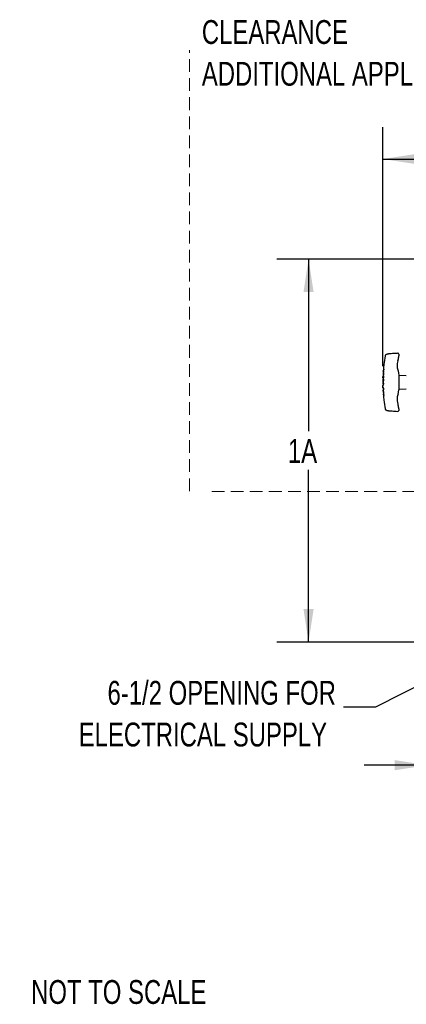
# Model space of a CAD drawing. Header units: inches. Extents: x 35 to 206, y 22 to 147.
# Tile 1 of 51: x 35 to 60, y 24 to 86. Entities that reach past the tile are written whole.
import ezdxf

# ---------------------------------------------------------------- set-up
doc = ezdxf.new("R2010")
doc.units = ezdxf.units.IN
doc.header["$LTSCALE"] = 16
doc.header["$MEASUREMENT"] = 0
doc.linetypes.add('HIDDEN', pattern=[0.075, 0.05, -0.025])
doc.layers.add('FORMAT', color=7, linetype='Continuous')
doc.styles.add('SLDTEXTSTYLE0', font='TXT', dxfattribs={"width": 0.75})
doc.dimstyles.new('SLDDIMSTYLE0', dxfattribs={"dimtxt": 1.5, "dimasz": 2.08, "dimexe": 0, "dimexo": 0.0625, "dimgap": 0.375, "dimtad": 0, "dimtih": 1, "dimtoh": 1, "dimdec": 0, "dimrnd": 1e-09, "dimzin": 12, "dimdsep": 46, "dimlunit": 5, "dimtxsty": 'SLDTEXTSTYLE0', "dimsah": 1, "dimcen": 0.09, "dimadec": 0, "dimazin": 3, "dimtfac": 1, "dimtdec": 0, "dimtmove": 0, "dimatfit": 0, "dimfxl": 1, "dimfrac": 2, "dimtolj": 1, "dimtzin": 12, "dimarcsym": 0})
doc.dimstyles.new('SLDDIMSTYLE1', dxfattribs={"dimtxt": 1.5, "dimasz": 2.08, "dimexe": 0, "dimexo": 0.0625, "dimgap": 0.375, "dimtad": 0, "dimtih": 1, "dimtoh": 1, "dimdec": 0, "dimrnd": 1e-09, "dimzin": 12, "dimdsep": 46, "dimlunit": 5, "dimtxsty": 'SLDTEXTSTYLE0', "dimsah": 1, "dimcen": 0.09, "dimadec": 0, "dimazin": 3, "dimtfac": 1, "dimtdec": 0, "dimtofl": 0, "dimtmove": 0, "dimatfit": 3, "dimfxl": 1, "dimfrac": 2, "dimtolj": 1, "dimtzin": 12, "dimarcsym": 0})
doc.dimstyles.new('SLDDIMSTYLE2', dxfattribs={"dimtxt": 0.18, "dimasz": 2.08, "dimexe": 0, "dimexo": 0.0625, "dimgap": 0, "dimtad": 0, "dimtih": 1, "dimtoh": 1, "dimdec": 0, "dimrnd": 1e-09, "dimzin": 0, "dimdsep": 46, "dimlunit": 5, "dimtxsty": 'Standard', "dimsah": 1, "dimcen": 0.09, "dimadec": 0, "dimazin": 0, "dimtfac": 2.08, "dimtdec": 0, "dimtofl": 0, "dimtmove": 0, "dimatfit": 3, "dimfxl": 1, "dimfrac": 2, "dimtolj": 1, "dimtzin": 0, "dimarcsym": 0})

# ---------------------------------------------------------------- blocks, each defined once
blk = doc.blocks.new('_D')
at = {"layer": 'FORMAT'}
for p, q in [((60.925, 45.905), (60.925, 36.831)), ((62.675, 43.511), (62.675, 36.831)), ((60.925, 38.831), (56.925, 38.831)), ((62.675, 38.831), (66.898, 38.831))]:
    blk.add_line(p, q, dxfattribs=at)
for points in [[(60.925, 38.831), (58.845, 39.151), (58.845, 38.511)], [(62.675, 38.831), (64.755, 38.511), (64.755, 39.151)]]:
    blk.add_solid(points, dxfattribs=at)
at = {"layer": 'FORMAT', "insert": (67.238, 39.552), "char_height": 1.5, "attachment_point": 1, "style": 'SLDTEXTSTYLE0'}
blk.add_mtext('13A', dxfattribs=at)
blk = doc.blocks.new('_D_2')
at = {"layer": 'FORMAT'}
for p, q in [((58.102, 63.958), (58.102, 79.013)), ((104.936, 60.427), (104.936, 79.013)), ((58.102, 77.013), (79.319, 77.013)), ((104.936, 77.013), (83.718, 77.013))]:
    blk.add_line(p, q, dxfattribs=at)
for points in [[(58.102, 77.013), (60.182, 76.693), (60.182, 77.333)], [(104.936, 77.013), (102.856, 77.333), (102.856, 76.693)]]:
    blk.add_solid(points, dxfattribs=at)
at = {"layer": 'FORMAT', "insert": (79.659, 77.734), "char_height": 1.5, "attachment_point": 1, "style": 'SLDTEXTSTYLE0'}
blk.add_mtext('15A', dxfattribs=at)
blk = doc.blocks.new('_D_5')
at = {"layer": 'FORMAT'}
for p, q in [((60.125, 70.713), (51.425, 70.713)), ((53.425, 70.713), (53.425, 59.862)), ((53.425, 46.586), (53.425, 57.437)), ((60.183, 46.586), (51.425, 46.586))]:
    blk.add_line(p, q, dxfattribs=at)
for points in [[(53.425, 70.713), (53.105, 68.633), (53.745, 68.633)], [(53.425, 46.586), (53.745, 48.666), (53.105, 48.666)]]:
    blk.add_solid(points, dxfattribs=at)
at = {"layer": 'FORMAT', "insert": (52.125, 59.371), "char_height": 1.5, "attachment_point": 1, "style": 'SLDTEXTSTYLE0'}
blk.add_mtext('1A', dxfattribs=at)
blk = doc.blocks.new('SW_NOTE_0_1')
at = {"layer": 'FORMAT', "color": 0, "char_height": 1.5, "attachment_point": 3, "style": 'SLDTEXTSTYLE0'}
for s, insert in [('6-1/2 OPENING FOR', (-0.482, 1.653)), ('ELECTRICAL SUPPLY', (-1.04, -0.976))]:
    blk.add_mtext(s, dxfattribs=dict(at, insert=insert))
blk = doc.blocks.new('SW_NOTE_0_2')
at = {"layer": 'FORMAT', "color": 0, "char_height": 1.5, "attachment_point": 1, "style": 'SLDTEXTSTYLE0'}
for s, insert in [('CLEARANCE', (0, 1.934)), ('ADDITIONAL APPLIANCES', (0, -0.696))]:
    blk.add_mtext(s, dxfattribs=dict(at, insert=insert))

msp = doc.modelspace()

# ---------------------------------------------------------------- linework, layer by layer
at = {"color": 7, "linetype": 'Continuous', "lineweight": 25}
for p, q in [((58.341, 64.707), (58.328, 64.7)), ((59.102, 64.683), (59.102, 64.625)), ((58.106, 63.227), (58.109, 63.31)), ((58.109, 63.31), (58.109, 63.31)), ((58.111, 63.364), (58.123, 63.364)), ((58.114, 63.363), (58.112, 63.31)), ((58.117, 63.494), (58.129, 63.494)), ((58.123, 63.426), (58.12, 63.362)), ((58.125, 63.591), (58.122, 63.555)), ((58.126, 63.426), (58.136, 63.426)), ((58.13, 63.557), (58.127, 63.494)), ((58.131, 63.665), (58.129, 63.649)), ((58.129, 63.494), (58.139, 63.494)), ((58.133, 63.342), (58.13, 63.227)), ((58.137, 63.649), (58.132, 63.586)), ((58.133, 63.726), (58.143, 63.726)), ((58.133, 63.725), (58.134, 63.716)), ((58.154, 63.342), (58.133, 63.342)), ((58.136, 63.725), (58.143, 63.725)), ((58.136, 63.702), (58.137, 63.69)), ((58.14, 63.46), (58.15, 63.46)), ((58.143, 63.342), (58.14, 63.227)), ((58.147, 63.784), (58.142, 63.726)), ((58.145, 63.726), (58.143, 63.726)), ((58.143, 63.725), (58.144, 63.716)), ((58.149, 63.165), (58.154, 63.342)), ((58.166, 63.591), (58.17, 63.648)), ((58.175, 63.728), (58.179, 63.783)), ((59.578, 63.356), (59.126, 63.379)), ((58.103, 62.99), (58.102, 62.959)), ((58.102, 62.897), (58.115, 62.897)), ((58.104, 62.767), (58.117, 62.767)), ((58.108, 63.165), (58.105, 63.052)), ((58.13, 63.227), (58.106, 63.227)), ((58.107, 62.767), (58.108, 62.725)), ((58.113, 63.052), (58.112, 62.989)), ((58.112, 62.96), (58.112, 62.897)), ((58.113, 62.829), (58.114, 62.766)), ((58.116, 63.227), (58.114, 63.163)), ((58.115, 62.897), (58.125, 62.897)), ((58.115, 62.829), (58.125, 62.829)), ((58.128, 63.154), (58.126, 63.052)), ((58.126, 63.052), (58.136, 63.052)), ((58.149, 63.154), (58.128, 63.154)), ((58.128, 62.863), (58.138, 62.863)), ((58.13, 63.227), (58.14, 63.227)), ((58.138, 63.154), (58.136, 63.052)), ((58.147, 62.99), (58.149, 63.154)), ((58.109, 62.602), (58.108, 62.631)), ((58.108, 62.627), (58.108, 62.602)), ((58.113, 62.54), (58.115, 62.494)), ((58.117, 62.438), (58.118, 62.446)), ((58.118, 62.602), (58.12, 62.538)), ((58.118, 62.446), (58.12, 62.394)), ((58.118, 62.446), (58.128, 62.446)), ((58.12, 62.394), (58.119, 62.402)), ((58.12, 62.394), (58.13, 62.394)), ((58.121, 62.346), (58.125, 62.305)), ((58.122, 62.494), (58.125, 62.446)), ((58.127, 62.455), (58.158, 62.466)), ((58.131, 62.385), (58.127, 62.455)), ((58.127, 62.394), (58.13, 62.346)), ((58.127, 62.248), (58.137, 62.248)), ((58.127, 62.247), (58.13, 62.238)), ((58.127, 62.247), (58.137, 62.247)), ((58.128, 62.446), (58.13, 62.394)), ((58.162, 62.374), (58.131, 62.385)), ((58.133, 62.305), (58.137, 62.248)), ((58.133, 62.226), (58.137, 62.212)), ((58.135, 62.187), (58.136, 62.17)), ((58.139, 62.248), (58.137, 62.248)), ((58.137, 62.247), (58.14, 62.238)), ((58.142, 62.17), (58.147, 62.112)), ((58.155, 62.54), (58.153, 62.602)), ((58.158, 62.466), (58.155, 62.528)), ((58.166, 62.312), (58.162, 62.374)), ((58.169, 62.25), (58.166, 62.305)), ((58.179, 62.113), (58.175, 62.17)), ((59.126, 62.517), (59.578, 62.541)), ((59.102, 61.271), (59.102, 61.214)), ((59.102, 61.17), (59.102, 61.17))]:
    msp.add_line(p, q, dxfattribs=at)
at = {"color": 7, "linetype": 'Continuous', "lineweight": 25, "flags": 128}
for points in [[(58.129, 63.648), (58.129, 63.649), (58.129, 63.649)], [(58.133, 63.726), (58.133, 63.726), (58.133, 63.725)], [(58.143, 63.726), (58.143, 63.726), (58.143, 63.725)], [(58.127, 62.248), (58.127, 62.247), (58.127, 62.247)], [(58.135, 62.17), (58.135, 62.171), (58.135, 62.171)], [(58.137, 62.248), (58.137, 62.247), (58.137, 62.247)]]:
    msp.add_lwpolyline(points, dxfattribs=at)
at = {"color": 7, "linetype": 'Continuous', "lineweight": 25}
for centre, radius, start, end in [((59.052, 64.727), 0.05, 359.99597, 93.97637), ((59.127, 63.404), 0.025, 180, 267), ((59.127, 62.492), 0.025, 93, 180), ((59.052, 61.17), 0.05, 266.17692, 0.00004)]:
    msp.add_arc(centre, radius, start, end, dxfattribs=at)
for points, knots in [([(58.242, 64.611), (58.213, 64.431), (58.169, 64.157), (58.148, 63.879), (58.141, 63.783)], [0, 0, 0, 0, 0.652176, 1, 1, 1, 1]), ([(58.308, 64.69), (58.306, 64.688), (58.296, 64.683), (58.294, 64.683), (58.293, 64.682), (58.292, 64.681), (58.291, 64.681), (58.29, 64.68), (58.286, 64.678), (58.278, 64.672), (58.264, 64.66), (58.25, 64.64), (58.242, 64.621), (58.241, 64.611), (58.241, 64.611)], [0, 0, 0, 0, 0.159677, 0.523622, 0.550236, 0.566532, 0.573004, 0.580079, 0.597358, 0.634991, 0.719408, 0.856968, 0.991826, 1, 1, 1, 1]), ([(58.341, 64.707), (58.333, 64.702), (58.314, 64.693), (58.301, 64.686), (58.295, 64.683), (58.294, 64.683), (58.294, 64.682)], [0, 0, 0, 0, 0.3095631, 0.6863559, 0.8685033, 1, 1, 1, 1]), ([(58.466, 64.735), (58.454, 64.734), (58.426, 64.732), (58.387, 64.723), (58.359, 64.716), (58.343, 64.707), (58.34, 64.705)], [0, 0, 0, 0, 0.24535, 0.559089, 0.899819, 1, 1, 1, 1]), ([(59.049, 64.776), (58.963, 64.771), (58.772, 64.758), (58.577, 64.743), (58.469, 64.735), (58.465, 64.735)], [0, 0, 0, 0, 0.439514, 0.980615, 1, 1, 1, 1]), ([(59.052, 64.312), (59.063, 64.352), (59.087, 64.433), (59.1, 64.539), (59.101, 64.603), (59.102, 64.625)], [0, 0, 0, 0, 0.394348, 0.795194, 1, 1, 1, 1]), ([(59.102, 64.726), (59.102, 64.726), (59.102, 64.727), (59.102, 64.722), (59.102, 64.713), (59.102, 64.699), (59.102, 64.688), (59.102, 64.683)], [0, 0, 0, 0, 0.069327, 0.302058, 0.534466, 0.767243, 1, 1, 1, 1]), ([(59.052, 64.312), (59.035, 64.252), (59.002, 64.129), (58.998, 63.956), (59.017, 63.798), (59.045, 63.709), (59.059, 63.664)], [0, 0, 0, 0, 0.282154, 0.574646, 0.785231, 1, 1, 1, 1]), ([(58.126, 63.426), (58.117, 63.426), (58.109, 63.426), (58.113, 63.426), (58.113, 63.426)], [0, 0, 0, 0, 0.998316, 1, 1, 1, 1]), ([(58.117, 63.494), (58.116, 63.482), (58.115, 63.459), (58.114, 63.436), (58.113, 63.424)], [0, 0, 0, 0, 0.500011, 1, 1, 1, 1]), ([(58.133, 63.556), (58.125, 63.556), (58.116, 63.556), (58.12, 63.556), (58.12, 63.556)], [0, 0, 0, 0, 0.997042, 1, 1, 1, 1]), ([(58.123, 63.591), (58.125, 63.591), (58.13, 63.591), (58.154, 63.591), (58.166, 63.591)], [0, 0, 0, 0, 0.496267, 1, 1, 1, 1]), ([(58.123, 63.364), (58.127, 63.364), (58.132, 63.366), (58.141, 63.377), (58.148, 63.388), (58.153, 63.403), (58.159, 63.427), (58.16, 63.446), (58.161, 63.46)], [0, 0, 0, 0, 0.248837, 0.37458, 0.500171, 0.625112, 0.749879, 1, 1, 1, 1]), ([(58.14, 63.46), (58.14, 63.454), (58.139, 63.446), (58.137, 63.436), (58.134, 63.43), (58.13, 63.426), (58.127, 63.426), (58.126, 63.426)], [0, 0, 0, 0, 0.249246, 0.374701, 0.499969, 0.749524, 1, 1, 1, 1]), ([(58.129, 63.494), (58.13, 63.493), (58.133, 63.493), (58.137, 63.49), (58.139, 63.483), (58.14, 63.473), (58.14, 63.465), (58.14, 63.46)], [0, 0, 0, 0, 0.25031, 0.4998042, 0.6249795, 0.7501413, 1, 1, 1, 1]), ([(58.17, 63.648), (58.154, 63.648), (58.129, 63.648), (58.131, 63.648), (58.131, 63.648)], [0, 0, 0, 0, 0.62042, 1, 1, 1, 1]), ([(58.131, 63.659), (58.131, 63.669), (58.131, 63.693), (58.158, 63.715), (58.175, 63.728)], [0, 0, 0, 0, 0.406069, 1, 1, 1, 1]), ([(58.161, 63.46), (58.162, 63.473), (58.162, 63.492), (58.158, 63.516), (58.154, 63.531), (58.149, 63.542), (58.142, 63.553), (58.136, 63.555), (58.133, 63.556)], [0, 0, 0, 0, 0.248769, 0.374571, 0.499684, 0.624777, 0.750309, 1, 1, 1, 1]), ([(58.15, 63.46), (58.15, 63.454), (58.149, 63.446), (58.147, 63.436), (58.144, 63.43), (58.14, 63.426), (58.137, 63.426), (58.136, 63.426)], [0, 0, 0, 0, 0.2492456, 0.374701, 0.4999693, 0.749524, 1, 1, 1, 1]), ([(58.179, 63.783), (58.167, 63.783), (58.143, 63.783), (58.139, 63.783), (58.137, 63.783)], [0, 0, 0, 0, 0.503556, 1, 1, 1, 1]), ([(58.139, 63.494), (58.14, 63.493), (58.143, 63.493), (58.147, 63.49), (58.149, 63.483), (58.15, 63.473), (58.15, 63.465), (58.15, 63.46)], [0, 0, 0, 0, 0.25031, 0.499804, 0.62498, 0.750141, 1, 1, 1, 1]), ([(59.059, 63.664), (59.068, 63.636), (59.094, 63.555), (59.099, 63.469), (59.102, 63.413)], [0, 0, 0, 0, 0.340599, 1, 1, 1, 1]), ([(58.115, 62.959), (58.106, 62.959), (58.098, 62.959), (58.102, 62.959), (58.102, 62.959)], [0, 0, 0, 0, 0.998021, 1, 1, 1, 1]), ([(58.115, 62.829), (58.107, 62.829), (58.098, 62.829), (58.103, 62.829), (58.103, 62.829)], [0, 0, 0, 0, 0.998264, 1, 1, 1, 1]), ([(58.102, 62.99), (58.104, 62.99), (58.109, 62.99), (58.135, 62.99), (58.147, 62.99)], [0, 0, 0, 0, 0.496127, 1, 1, 1, 1]), ([(58.102, 62.898), (58.102, 62.886), (58.102, 62.863), (58.103, 62.84), (58.103, 62.829)], [0, 0, 0, 0, 0.499998, 1, 1, 1, 1]), ([(58.104, 63.165), (58.107, 63.165), (58.112, 63.165), (58.137, 63.165), (58.149, 63.165)], [0, 0, 0, 0, 0.495289, 1, 1, 1, 1]), ([(58.126, 63.052), (58.118, 63.052), (58.104, 63.052), (58.105, 63.052), (58.105, 63.052)], [0, 0, 0, 0, 0.603002, 1, 1, 1, 1]), ([(58.108, 62.631), (58.108, 62.646), (58.107, 62.669), (58.106, 62.699), (58.105, 62.719), (58.104, 62.733), (58.105, 62.741), (58.107, 62.742), (58.108, 62.743)], [0, 0, 0, 0, 0.297059, 0.447385, 0.597595, 0.74678, 0.896855, 1, 1, 1, 1]), ([(58.107, 62.669), (58.107, 62.667), (58.107, 62.662), (58.107, 62.647), (58.107, 62.635), (58.108, 62.627)], [0, 0, 0, 0, 0.170704, 0.44851, 1, 1, 1, 1]), ([(58.15, 62.863), (58.149, 62.876), (58.148, 62.896), (58.144, 62.92), (58.138, 62.935), (58.132, 62.946), (58.124, 62.957), (58.119, 62.958), (58.115, 62.959)], [0, 0, 0, 0, 0.248789, 0.374553, 0.499656, 0.624777, 0.750209, 1, 1, 1, 1]), ([(58.115, 62.897), (58.116, 62.897), (58.119, 62.897), (58.123, 62.893), (58.126, 62.886), (58.128, 62.877), (58.128, 62.869), (58.128, 62.863)], [0, 0, 0, 0, 0.250285, 0.4997816, 0.6250138, 0.7502463, 1, 1, 1, 1]), ([(58.128, 62.863), (58.128, 62.858), (58.128, 62.85), (58.126, 62.84), (58.123, 62.833), (58.119, 62.83), (58.117, 62.829), (58.115, 62.829)], [0, 0, 0, 0, 0.249376, 0.374869, 0.500151, 0.749629, 1, 1, 1, 1]), ([(58.117, 62.767), (58.12, 62.768), (58.126, 62.769), (58.134, 62.78), (58.14, 62.792), (58.144, 62.807), (58.149, 62.83), (58.149, 62.85), (58.15, 62.863)], [0, 0, 0, 0, 0.248792, 0.374535, 0.500089, 0.624977, 0.749771, 1, 1, 1, 1]), ([(58.125, 62.897), (58.126, 62.897), (58.129, 62.897), (58.133, 62.893), (58.136, 62.886), (58.138, 62.877), (58.138, 62.869), (58.138, 62.863)], [0, 0, 0, 0, 0.250285, 0.499782, 0.625014, 0.750246, 1, 1, 1, 1]), ([(58.138, 62.863), (58.138, 62.858), (58.138, 62.85), (58.136, 62.84), (58.133, 62.833), (58.129, 62.83), (58.127, 62.829), (58.125, 62.829)], [0, 0, 0, 0, 0.249376, 0.3748688, 0.5001514, 0.7496287, 1, 1, 1, 1]), ([(58.11, 62.54), (58.113, 62.54), (58.117, 62.54), (58.142, 62.54), (58.155, 62.54)], [0, 0, 0, 0, 0.495606, 1, 1, 1, 1]), ([(58.155, 62.528), (58.143, 62.522), (58.12, 62.511), (58.107, 62.495), (58.118, 62.484), (58.123, 62.479)], [0, 0, 0, 0, 0.354462, 0.705761, 1, 1, 1, 1]), ([(58.115, 62.438), (58.115, 62.432), (58.116, 62.42), (58.117, 62.408), (58.117, 62.401)], [0, 0, 0, 0, 0.491537, 1, 1, 1, 1]), ([(58.129, 62.361), (58.125, 62.356), (58.115, 62.345), (58.13, 62.328), (58.154, 62.317), (58.166, 62.312)], [0, 0, 0, 0, 0.29969, 0.648155, 1, 1, 1, 1]), ([(58.165, 62.528), (58.153, 62.522), (58.128, 62.511), (58.124, 62.5), (58.122, 62.494)], [0, 0, 0, 0, 0.502589, 1, 1, 1, 1]), ([(58.166, 62.305), (58.153, 62.305), (58.129, 62.305), (58.125, 62.305), (58.123, 62.305)], [0, 0, 0, 0, 0.523036, 1, 1, 1, 1]), ([(58.135, 62.171), (58.133, 62.185), (58.128, 62.212), (58.155, 62.237), (58.169, 62.25)], [0, 0, 0, 0, 0.497795, 1, 1, 1, 1]), ([(58.175, 62.17), (58.16, 62.17), (58.135, 62.17), (58.136, 62.17), (58.137, 62.17)], [0, 0, 0, 0, 0.6205159, 1, 1, 1, 1]), ([(58.137, 62.113), (58.139, 62.113), (58.144, 62.113), (58.167, 62.113), (58.179, 62.113)], [0, 0, 0, 0, 0.495996, 1, 1, 1, 1]), ([(58.141, 62.113), (58.148, 62.017), (58.169, 61.739), (58.213, 61.464), (58.242, 61.285)], [0, 0, 0, 0, 0.3471855, 1, 1, 1, 1]), ([(59.059, 62.233), (59.045, 62.188), (59.017, 62.099), (58.998, 61.944), (59.002, 61.769), (59.035, 61.647), (59.052, 61.585)], [0, 0, 0, 0, 0.21058, 0.425354, 0.707514, 1, 1, 1, 1]), ([(59.059, 62.233), (59.074, 62.286), (59.098, 62.369), (59.101, 62.454), (59.102, 62.484)], [0, 0, 0, 0, 0.653163, 1, 1, 1, 1]), ([(59.102, 61.271), (59.101, 61.31), (59.098, 61.387), (59.079, 61.492), (59.06, 61.557), (59.052, 61.585)], [0, 0, 0, 0, 0.362708, 0.730422, 1, 1, 1, 1]), ([(58.242, 61.284), (58.243, 61.276), (58.247, 61.263), (58.257, 61.245), (58.268, 61.233), (58.278, 61.224), (58.285, 61.219), (58.29, 61.216), (58.291, 61.216), (58.292, 61.215), (58.292, 61.215), (58.293, 61.215), (58.293, 61.214), (58.295, 61.214), (58.302, 61.21), (58.318, 61.201), (58.335, 61.193), (58.341, 61.19)], [0, 0, 0, 0, 0.072892, 0.137165, 0.190548, 0.232263, 0.261334, 0.275607, 0.279797, 0.282743, 0.28623, 0.292244, 0.306968, 0.370952, 0.603288, 0.855292, 1, 1, 1, 1]), ([(58.34, 61.191), (58.343, 61.189), (58.355, 61.183), (58.379, 61.175), (58.415, 61.167), (58.446, 61.162), (58.463, 61.162), (58.466, 61.162)], [0, 0, 0, 0, 0.0785934, 0.3445566, 0.6550921, 0.9520043, 1, 1, 1, 1]), ([(58.466, 61.161), (58.489, 61.16), (58.613, 61.15), (58.807, 61.136), (58.979, 61.125), (59.049, 61.12)], [0, 0, 0, 0, 0.1214676, 0.6419534, 1, 1, 1, 1]), ([(59.102, 61.214), (59.102, 61.212), (59.102, 61.205), (59.102, 61.193), (59.102, 61.18), (59.102, 61.172), (59.102, 61.169), (59.102, 61.17), (59.102, 61.17)], [0, 0, 0, 0, 0.062396, 0.294871, 0.527943, 0.76224, 0.99751, 1, 1, 1, 1])]:
    msp.add_open_spline(points, degree=3, knots=knots, dxfattribs=at)
for points in [[(59.102, 63.413), (59.102, 63.258), (59.102, 62.948), (59.102, 62.638), (59.102, 62.484)], [(58.153, 62.602), (58.142, 62.602), (58.121, 62.602), (58.113, 62.602), (58.109, 62.602)]]:
    msp.add_open_spline(points, degree=3, dxfattribs=at)
at = {"layer": 'FORMAT', "linetype": 'HIDDEN', "lineweight": 18}
for p, q in [((45.925, 56.1), (45.925, 83.878)), ((47.335, 56.061), (205.707, 56.061))]:
    msp.add_line(p, q, dxfattribs=at)
at = {"layer": 'FORMAT', "lineweight": 18}
msp.add_line((58.102, 63.158), (58.102, 62.948), dxfattribs=at)

# ---------------------------------------------------------------- block references
at = {"layer": 'FORMAT'}
for name, p in [('SW_NOTE_0_2', (46.708, 83.83)), ('SW_NOTE_0_1', (55.63, 42.487))]:
    msp.add_blockref(name, p, dxfattribs=at)

# ---------------------------------------------------------------- texts
at = {"layer": 'FORMAT', "insert": (35.961, 25.295), "char_height": 1.5, "attachment_point": 1, "style": 'SLDTEXTSTYLE0'}
msp.add_mtext('NOT TO SCALE', dxfattribs=at)

# ---------------------------------------------------------------- dimensions: what is measured, and where the dimension line sits
at = {"layer": 'FORMAT'}
for base, p1, p2, text, dimstyle, picture, middle in [((104.936, 77.013), (58.102, 63.158), (104.936, 59.627), '15A', 'SLDDIMSTYLE1', '_D_2', (81.519, 77.013)), ((62.675, 38.831), (60.925, 46.705), (62.675, 44.311), '13A', 'SLDDIMSTYLE0', '_D', (69.098, 38.831))]:
    dim = msp.add_linear_dim(base=base, p1=p1, p2=p2, text=text, dimstyle=dimstyle, dxfattribs=at)
    dim.commit()
    dim.dimension.update_dxf_attribs({"geometry": picture, "text_midpoint": middle, "dimtype": 160})
dim = msp.add_linear_dim(base=(53.425, 46.586), p1=(60.925, 70.713), p2=(60.983, 46.586), angle=90, text='1A', dimstyle='SLDDIMSTYLE1', dxfattribs=at)
dim.commit()
dim.dimension.update_dxf_attribs({"geometry": '_D_5', "text_midpoint": (53.425, 58.65), "dimtype": 160})

# ---------------------------------------------------------------- leaders
msp.add_leader([(62.675, 45.053), (57.63, 42.487), (55.63, 42.487)], dimstyle='SLDDIMSTYLE2', dxfattribs=at)

doc.saveas('drawing.dxf')
